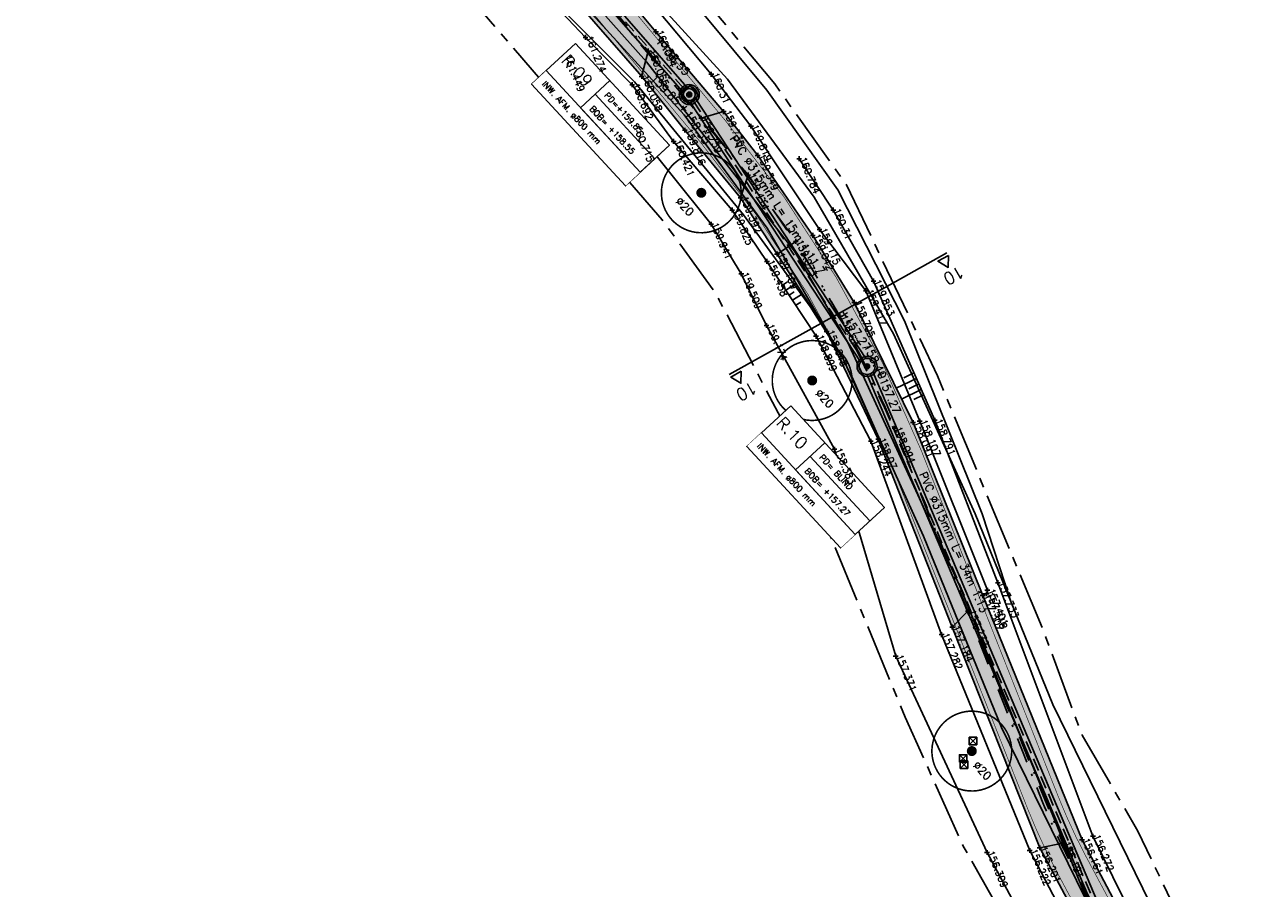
# Model space of a CAD drawing. Header units: metres. Extents: x 189938 to 192675, y 307646 to 311153.
# Tile 51 of 100: x 191500 to 191562, y 309230 to 309273. Entities that reach past the tile are written whole.
import ezdxf

# ---------------------------------------------------------------- set-up
doc = ezdxf.new("R2010")
doc.units = ezdxf.units.M
doc.set_wipeout_variables(frame=1)
for name, pattern in [('1-200 CENTER', [4.28625, 2.8575, -0.47625, 0.47625, -0.47625]), ('1-200 DASHDOT', [2.54, 1.27, -0.635, 0, -0.635]), ('1-200 HIDDEN', [0.9525, 0.635, -0.3175])]:
    doc.linetypes.add(name, pattern=pattern)
for name, color, linetype in [('PH-BEST-BOOM-HANDHAVEN', 98, 'Continuous'), ('PH-BEST-BOOM-HANDHAVEN-DIAMETER', 7, 'Continuous'), ('PH-BEST-KADASTRALE-GRENS', 240, '1-200 CENTER'), ('PH-BEST-KANTVERHARDING', 252, 'Continuous'), ('PH-BEST-KL-LAAGSPANNING-ENEXIS', 12, '1-200 LAAGSPANNING'), ('PH-BEST-TALUD', 8, 'Continuous'), ('PH-HULPLIJNEN-LPROF', 3, '1-200 DASHDOT'), ('PH-INM-HAAG', 94, '1-200 BLOKHAAG'), ('PH-INM-HOOGTE', 30, 'Continuous'), ('PH-INM-HOOGTE-AANDUIDING', 30, 'Continuous'), ('PH-INM-ONVERHARD', 8, 'Continuous'), ('PH-INM-RASTERHEKWERK HANDHaven', 6, '1-200 HEKWERK'), ('PH-INM-VLAKVERDICHTINGSLIJN', 8, 'Continuous'), ('PH-INM-WATERWEGMEUBILAIR', 6, 'Continuous'), ('PH-INM-WEGAS', 6, '1-200 DASHDOT'), ('PH-NIEUW-AAND-DPROF', 3, 'Continuous'), ('PH-NIEUW-HALFVERHARDING', 9, 'Continuous'), ('PH-NIEUW-HOOGTES', 150, 'Continuous'), ('PH-NIEUW-WEGAS', 2, '1-200 DASHDOT'), ('PH-OPBREEK-HALFVERHARDING', 252, 'Continuous'), ('PH-RIO-PUT-RWA', 150, 'Continuous'), ('PH-RIO-PUTRAND', 7, 'Continuous'), ('PH-RIO-STRENG-RWA', 150, 'Continuous'), ('PH-RIO-TEKST', 7, 'Continuous'), ('PH-RIO-TEKST-PUTTENSTAAT', 7, 'Continuous'), ('PH-RIO-VLOEIVLAKHOOGTE', 7, 'Continuous')]:
    doc.layers.add(name, color=color, linetype=linetype)
doc.layers.add('PH-NIEUW - ASFALT XIJKANT', color=115, linetype='Continuous', lineweight=18)
doc.styles.add('ROMANS', font='romans.shx')
doc.linetypes.add('1-200 BLOKHAAG', pattern='A,0,-0.035,[1,Gras.shx,S=5,R=0,X=0,Y=0.0025],-0.475', length=0.51)
doc.linetypes.add('1-200 HEKWERK', pattern='A,1.5,-0.4,["X",ROMANS,S=0.24,R=0,X=-0.275,Y=-0.12],-0.05', length=1.95)
doc.linetypes.add('1-200 LAAGSPANNING', pattern='A,1.5,-0.6,["LS",ROMANS,S=0.24,R=0,X=-0.45,Y=-0.12],-0.05', length=2.15)

# ---------------------------------------------------------------- blocks, each defined once
blk = doc.blocks.new('SIE-WEG_PAAL_HOUT[3946]')
for p, q in [((-0.1874999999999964, 0.1875), (0.1875000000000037, -0.1875)), ((0.1875000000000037, 0.1875), (-0.1874999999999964, -0.1875))]:
    blk.add_line(p, q)
at = {"flags": 128}
blk.add_lwpolyline([(-0.1874999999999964, -0.1875), (0.1875000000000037, -0.1875), (0.1875000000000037, 0.1875), (-0.1874999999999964, 0.1875)], close=True, dxfattribs=at)
blk = doc.blocks.new('*U50')
at = {"const_width": 0.08000000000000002}
blk.add_lwpolyline([(1.292930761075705, 1.525886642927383, 24.2025641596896), (1.526230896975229, 1.292524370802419, 0.04131793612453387)], format="xyb", close=True, dxfattribs=at)
at = {"linetype": 'Continuous', "const_width": 0.25}
blk.add_lwpolyline([(-0.125, 0, 1), (0.125, 0, 1)], format="xyb", close=True, dxfattribs=at)
blk = doc.blocks.new('*U42')
for p, q in [((6.928477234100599, 1.000000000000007), (6.928477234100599, -0.9999999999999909)), ((2.357807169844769e-15, 0), (1.845037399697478e-15, -1.000000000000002))]:
    blk.add_line(p, q)
blk.add_lwpolyline([(0, 2), (6.928477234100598, 2), (6.928477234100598, -0.9999999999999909), (0, -0.9999999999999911)], close=True)
blk.add_wipeout([(0, 1.9999999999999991), (6.928477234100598, 1.9999999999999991), (6.928477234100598, -0.9999999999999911), (0, -0.9999999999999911)])
for p, q in [((2.528477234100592, 2), (2.528477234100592, 0)), ((2.528477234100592, 1), (6.928477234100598, 1.000000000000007)), ((2.528477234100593, 0), (6.928477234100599, 7.105427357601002e-15)), ((3.067280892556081e-16, -1.000000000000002), (6.928477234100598, -0.9999999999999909))]:
    blk.add_line(p, q)
blk.add_lwpolyline([(0, 2), (0, 0), (6.928477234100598, 7.105427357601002e-15), (6.928477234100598, 2)], close=True)
at = {"style": 'ROMANS'}
for tag, p, height in [('P.NR', (0.1390398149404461, 0.8280474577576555), 0.6), ('PD', (2.876738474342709, 1.265068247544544), 0.3), ('BOB', (2.876738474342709, 0.2650682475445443), 0.3), ('INW.AFM.', (0.3378013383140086, -0.6429989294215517), 0.3)]:
    blk.add_attdef(tag, p, '', height=height, dxfattribs=at)
blk = doc.blocks.new('Materialisatie')
blk.add_solid([(-1.040148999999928, 0.1733580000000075), (-1.040148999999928, -0.1733579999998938), (0, 0)])
at = {"style": 'ROMANS'}
blk.add_attdef('MATERIALISATIE', (-2.630907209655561, 0.6566269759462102), '', height=0.4, dxfattribs=at)
blk = doc.blocks.new('*U31')
for p, q in [((-0.3250000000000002, 0.3249999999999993), (-0.3250000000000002, -0.3250000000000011)), ((-0.3250000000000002, 0.3249999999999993), (0.3250000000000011, 0.3249999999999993)), ((0.3250000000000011, 0.3249999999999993), (0.3249999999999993, -0.3250000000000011)), ((-0.3250000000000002, -0.3250000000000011), (0.3249999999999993, -0.3250000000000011))]:
    blk.add_line(p, q)
blk.add_circle((0, 0), 0.3)
blk = doc.blocks.new('Hoogtepunt')
h = blk.add_hatch(color=256)
edge = h.paths.add_edge_path()
edge.add_arc((-5.820766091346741e-11, 0), 0.1276989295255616, 0, 360)
blk.add_circle((-5.820766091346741e-11, 0), 0.1276989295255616)

msp = doc.modelspace()

# ---------------------------------------------------------------- hatches: boundary and pattern name
at = {"layer": 'PH-NIEUW-HALFVERHARDING', "transparency": 33554559}
h = msp.add_hatch(color=41, dxfattribs=at)
h.dxf.hatch_style = 1
edge = h.paths.add_edge_path()
edge.add_line((191554.9859012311, 309223.6796000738), (191554.2223372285, 309225.5598848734))
edge.add_arc((191571.6296922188, 309235.9120594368), 20.25298807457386, 206.9911534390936, 210.7399993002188, ccw=False)
edge.add_line((191553.5827282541, 309226.7201816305), (191551.5792668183, 309230.4693765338))
edge.add_arc((191578.7660722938, 309244.9972199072), 30.82500000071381, 201.6098753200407, 208.1187594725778, ccw=False)
edge.add_line((191550.1076683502, 309233.6448409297), (191543.2435571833, 309250.9728803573))
edge.add_arc((191488.2277890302, 309229.1796272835), 59.17500000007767, 21.6098753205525, 39.82597815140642)
edge.add_line((191533.6737875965, 309267.0787280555), (191526.7597069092, 309275.3696187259))
edge.add_arc((191435.234115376, 309199.0430393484), 119.1749999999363, 39.82597815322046, 43.39710107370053)
edge.add_line((191521.8277946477, 309280.922312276), (191517.6850189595, 309285.3036187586))
edge.add_arc((191409.2932445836, 309182.8126365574), 149.1749918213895, 43.39720279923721, 53.5724700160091)
edge.add_line((191497.8741842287, 309302.840113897), (191489.8205152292, 309308.7837660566))
edge.add_arc((191401.2395701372, 309188.7562825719), 149.1750000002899, 53.57246973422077, 62.95540193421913)
edge.add_line((191469.0670418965, 309321.6194253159), (191462.2585208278, 309325.0952182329))
edge.add_arc((191592.8877434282, 309580.0157004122), 286.4409992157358, 241.4132758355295, 242.86797992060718, ccw=False)
edge.add_line((191455.8290450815, 309328.4936154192), (191454.9140833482, 309328.9085230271))
edge.add_line((191454.9140833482, 309328.9085230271), (191455.779949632, 309330.4871360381))
edge.add_line((191455.779949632, 309330.4871360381), (191456.6211948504, 309329.9413020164))
edge.add_arc((191593.0515607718, 309580.3056265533), 285.1237270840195, 241.4128256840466, 242.8652897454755)
edge.add_line((191463.011156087, 309326.5635667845), (191469.8172703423, 309323.0890025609))
edge.add_arc((191401.2395701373, 309188.7562825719), 150.8250000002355, 53.57246973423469, 62.95540193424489, ccw=False)
edge.add_line((191490.8002944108, 309310.1113701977), (191498.8539634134, 309304.1677180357))
edge.add_arc((191409.293233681, 309182.8126242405), 150.8250082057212, 43.39720224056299, 53.5724694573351, ccw=False)
edge.add_line((191518.8839245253, 309286.4372524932), (191523.0267002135, 309282.0559460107))
edge.add_arc((191435.2341153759, 309199.0430393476), 120.8250000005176, 39.8259781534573, 43.39710107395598, ccw=False)
edge.add_line((191528.0268957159, 309276.4263743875), (191534.9409764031, 309268.1354837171))
edge.add_arc((191488.2277890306, 309229.1796272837), 60.82499999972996, 21.609875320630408, 39.8259781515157, ccw=False)
edge.add_line((191544.7775836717, 309251.5805502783), (191551.6416948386, 309234.2525108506))
edge.add_arc((191578.7660722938, 309244.9972199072), 29.17500000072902, 201.6098753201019, 208.11875947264)
edge.add_line((191553.0345216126, 309231.247022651), (191555.0379830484, 309227.4978277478))
edge.add_arc((191598.40898578, 309250.6740385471), 49.1749999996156, 208.118759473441, 211.8676053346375)
edge.add_line((191556.6461174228, 309224.7116917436), (191554.9859012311, 309223.6796000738))
at = {"layer": 'PH-OPBREEK-HALFVERHARDING'}
h = msp.add_hatch(dxfattribs=at)
h.set_pattern_fill('AR-CONC', color=256, scale=0.0025, angle=-3.303487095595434e-10)
h.set_pattern_definition([(49.99999999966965, (190983.9148485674, 307878.360549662), (0.4554616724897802, -0.03984771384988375), [0.04762499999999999, -0.523875]), (354.9999999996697, (190983.9148485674, 307878.360549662), (-0.08810855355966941, 0.4776421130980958), [0.03809999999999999, -0.4191014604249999]), (100.4514446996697, (190983.9528035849, 307878.3572290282), (0.3673531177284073, 0.4377943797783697), [0.040475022, -0.4452256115]), (46.18419999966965, (190983.9148485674, 307878.4875496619), (0.6776976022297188, -0.1051058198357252), [0.07143749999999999, -0.7858124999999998]), (96.63555760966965, (190983.9713233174, 307878.478790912), (0.5935103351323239, 0.6185653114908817), [0.06071255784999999, -0.6678390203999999]), (351.1841511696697, (190983.9148485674, 307878.4875496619), (0.5935103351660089, 0.6185653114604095), [0.05714991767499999, -0.6286493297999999]), (20.99999999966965, (190983.9783485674, 307878.455799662), (0.3790359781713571, -0.2556629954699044), [0.04762499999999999, -0.523875]), (325.9999999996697, (190983.9783485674, 307878.455799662), (0.1545050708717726, 0.4604699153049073), [0.03809999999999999, -0.4190999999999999]), (71.45144499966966, (190984.0099348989, 307878.4344944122), (0.5335410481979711, 0.2048069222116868), [0.040475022, -0.4452248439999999]), (37.49999999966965, (190983.9148485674, 307878.360549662), (0.007721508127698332, 0.2113875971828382), [0, -0.4140199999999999, 0, -0.4254499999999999, 0, -0.4206874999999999]), (7.499999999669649, (190983.9148485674, 307878.360549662), (0.1670491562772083, 0.2504514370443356), [0, -0.24257, 0, -0.4044949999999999, 0, -0.1603375]), (327.4999999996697, (190983.7732435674, 307878.360549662), (0.3389764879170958, -0.01432185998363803), [0, -0.15875, 0, -0.4953, 0, -0.6572249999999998]), (317.4999999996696, (190983.7097435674, 307878.360549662), (0.3703229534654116, 0.0635662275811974), [0, -0.206375, 0, -0.3289299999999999, 0, -0.4667249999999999])])
edge = h.paths.add_edge_path()
edge.add_line((191496.1649613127, 309306.5824574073), (191494.8366866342, 309304.8295381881))
edge.add_line((191494.8366866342, 309304.8295381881), (191500.9080000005, 309300.2289999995))
edge.add_line((191500.9080000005, 309300.2289999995), (191506.8680000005, 309295.2889999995))
edge.add_line((191506.8680000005, 309295.2889999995), (191512.5580000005, 309290.0289999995))
edge.add_line((191512.5580000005, 309290.0289999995), (191518.6030000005, 309283.9619999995))
edge.add_line((191518.6030000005, 309283.9619999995), (191523.1200000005, 309279.2049999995))
edge.add_line((191523.1200000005, 309279.2049999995), (191525.2810000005, 309276.6349999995))
edge.add_line((191525.2810000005, 309276.6349999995), (191530.7650000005, 309270.3269999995))
edge.add_line((191530.7650000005, 309270.3269999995), (191532.9300000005, 309267.6319999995))
edge.add_line((191532.9300000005, 309267.6319999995), (191535.7240000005, 309264.2419999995))
edge.add_line((191535.7240000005, 309264.2419999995), (191537.5490000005, 309261.4279999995))
edge.add_line((191537.5490000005, 309261.4279999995), (191540.0380000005, 309257.5529999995))
edge.add_line((191540.0380000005, 309257.5529999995), (191542.6200000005, 309252.1499999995))
edge.add_line((191542.6200000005, 309252.1499999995), (191546.3310000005, 309242.7449999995))
edge.add_line((191546.3310000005, 309242.7449999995), (191550.7090000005, 309231.6929999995))
edge.add_line((191550.7090000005, 309231.6929999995), (191555.0000000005, 309223.6629999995))
edge.add_line((191555.0000000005, 309223.6629999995), (191561.1260000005, 309215.4599999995))
edge.add_line((191561.1260000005, 309215.4599999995), (191570.5490000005, 309203.7719999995))
edge.add_line((191570.5490000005, 309203.7719999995), (191575.7590000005, 309197.8729999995))
edge.add_line((191575.7590000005, 309197.8729999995), (191583.0560000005, 309189.9909999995))
edge.add_line((191583.0560000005, 309189.9909999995), (191588.7380000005, 309184.1439999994))
edge.add_line((191588.7380000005, 309184.1439999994), (191596.8330000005, 309176.9769999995))
edge.add_line((191596.8330000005, 309176.9769999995), (191604.4770000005, 309170.3799999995))
edge.add_line((191604.4770000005, 309170.3799999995), (191609.7190000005, 309166.3059999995))
edge.add_line((191609.7190000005, 309166.3059999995), (191616.3530000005, 309161.6589999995))
edge.add_line((191616.3530000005, 309161.6589999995), (191622.3960000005, 309158.0229999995))
edge.add_line((191622.3960000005, 309158.0229999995), (191627.5000000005, 309154.9419999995))
edge.add_line((191627.5000000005, 309154.9419999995), (191637.1450000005, 309148.3939999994))
edge.add_line((191637.1450000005, 309148.3939999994), (191640.7670000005, 309145.9139999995))
edge.add_line((191640.7670000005, 309145.9139999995), (191646.6560000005, 309141.4659999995))
edge.add_line((191646.6560000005, 309141.4659999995), (191649.1390000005, 309139.5739999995))
edge.add_line((191649.1390000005, 309139.5739999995), (191654.5570000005, 309135.3399999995))
edge.add_line((191654.5570000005, 309135.3399999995), (191657.798, 309132.495))
edge.add_line((191657.798, 309132.495), (191661.881, 309129.005))
edge.add_line((191661.881, 309129.005), (191668.746, 309123.319))
edge.add_line((191668.746, 309123.319), (191671.77, 309121.214))
edge.add_line((191671.77, 309121.214), (191673.98, 309119.645))
edge.add_line((191673.98, 309119.645), (191675.464, 309122.818))
edge.add_line((191675.464, 309122.818), (191673.152, 309123.705))
edge.add_line((191673.152, 309123.705), (191670.702, 309125.302))
edge.add_line((191670.702, 309125.302), (191663.035, 309131.199))
edge.add_line((191663.035, 309131.199), (191659.526, 309134.207))
edge.add_line((191659.526, 309134.207), (191655.736999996, 309137.4290000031))
edge.add_line((191655.736999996, 309137.4290000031), (191650.5200000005, 309141.6939999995))
edge.add_line((191650.5200000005, 309141.6939999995), (191647.4230000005, 309144.0469999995))
edge.add_line((191647.4230000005, 309144.0469999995), (191643.0400000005, 309147.2969999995))
edge.add_line((191643.0400000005, 309147.2969999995), (191637.8340000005, 309151.1189999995))
edge.add_line((191637.8340000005, 309151.1189999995), (191629.0150000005, 309157.0309999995))
edge.add_line((191629.0150000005, 309157.0309999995), (191623.4810000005, 309160.3519999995))
edge.add_line((191623.4810000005, 309160.3519999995), (191618.5710000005, 309163.4649999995))
edge.add_line((191618.5710000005, 309163.4649999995), (191610.4840000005, 309168.7909999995))
edge.add_line((191610.4840000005, 309168.7909999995), (191606.0730000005, 309172.0739999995))
edge.add_line((191606.0730000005, 309172.0739999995), (191597.9970000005, 309179.0849999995))
edge.add_line((191597.9970000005, 309179.0849999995), (191591.3770000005, 309185.1079999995))
edge.add_line((191591.3770000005, 309185.1079999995), (191588.2870000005, 309188.2319999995))
edge.add_arc((191850.9242126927, 309447.1297044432), 368.7903562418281, 217.0835256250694, 224.5891849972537, ccw=False)
edge.add_line((191556.7190000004, 309224.7569999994), (191552.8340000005, 309232.0969999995))
edge.add_line((191552.8340000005, 309232.0969999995), (191547.8570000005, 309244.3199999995))
edge.add_line((191547.8570000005, 309244.3199999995), (191544.3620000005, 309252.9929999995))
edge.add_line((191544.3620000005, 309252.9929999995), (191541.4180000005, 309259.0099999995))
edge.add_line((191541.4180000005, 309259.0099999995), (191539.3430000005, 309262.3649999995))
edge.add_line((191539.3430000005, 309262.3649999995), (191536.5820000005, 309266.3709999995))
edge.add_line((191536.5820000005, 309266.3709999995), (191534.8720000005, 309268.5609999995))
edge.add_line((191534.8720000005, 309268.5609999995), (191531.4820000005, 309272.5619999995))
edge.add_line((191531.4820000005, 309272.5619999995), (191527.1390000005, 309277.7769999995))
edge.add_line((191527.1390000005, 309277.7769999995), (191524.1980000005, 309281.1699999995))
edge.add_line((191524.1980000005, 309281.1699999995), (191518.0550000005, 309287.8029999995))
edge.add_line((191518.0550000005, 309287.8029999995), (191513.1810000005, 309292.5949999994))
edge.add_line((191513.1810000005, 309292.5949999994), (191508.2980000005, 309296.9419999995))
edge.add_line((191508.2980000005, 309296.9419999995), (191501.4530000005, 309302.6059999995))
edge.add_line((191501.4530000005, 309302.6059999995), (191496.1649613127, 309306.5824574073))

# ---------------------------------------------------------------- linework, layer by layer
at = {"layer": 'PH-BEST-KADASTRALE-GRENS', "flags": 128}
for points in [[(191506.014, 309302.472), (191506.989, 309301.523), (191507.714, 309300.818), (191511.337, 309297.29), (191518.586, 309290.235), (191528.967, 309280.132), (191537.436, 309269.946), (191541.03, 309264.895), (191545.582, 309255.336), (191550.875, 309242.606), (191552.83, 309237.329), (191555.629, 309232.531), (191557.625, 309228.339), (191561.782, 309222.402), (191566.824, 309215.544), (191578.027, 309201.897), (191582.809, 309196.118), (191596.738, 309182.391), (191606.636, 309173.946), (191612.457, 309169.129), (191621.443, 309162.739), (191631.085, 309157.403), (191673.053, 309125.011), (191677.753, 309122.77)], [(191571.387, 309197.42), (191566.807, 309202.618), (191557.941, 309214.199), (191551.362, 309223.811), (191546.877, 309231.779), (191543.965, 309238.233), (191537.898, 309252.91), (191534.467, 309259.479), (191531.798, 309263.135), (191505.346, 309293.687)]]:
    msp.add_lwpolyline(points, dxfattribs=at)
at = {"layer": 'PH-BEST-KANTVERHARDING', "color": 8}
for points in [[(191359.751, 309416.02), (191367.69, 309405.86), (191380.05, 309390.101), (191387.651, 309381.75), (191396.149, 309374.67), (191408.7, 309365.17), (191419.36, 309356.421), (191433.791, 309344.26), (191440.37, 309339.36), (191447.149, 309335.44), (191455.66, 309330.77), (191467.13, 309324.96), (191478.08, 309319.32), (191490.22, 309311.04), (191493.95, 309308.709), (191503.15, 309302.209), (191510.37, 309295.311), (191519.531, 309286.54), (191527.47, 309278.51), (191535.071, 309270.18), (191539.401, 309264.271), (191543.381, 309257.43), (191547.48, 309248.42), (191549.271, 309244.03)], [(191437.28, 309339.65), (191443.08, 309335.999), (191456.561, 309328.58), (191466.67, 309323.091), (191475.98, 309318.21), (191483.509, 309313.11), (191488.731, 309308.649), (191492.39, 309306.37), (191501.361, 309300.029), (191508.429, 309293.281), (191517.55, 309284.539), (191525.44, 309276.57), (191532.889, 309268.4), (191537.05, 309262.719), (191540.881, 309256.141)], [(191437.28, 309339.65), (191437.94, 309338.13), (191438.35, 309337.56), (191439.131, 309336.799), (191442, 309334.76), (191450.59, 309329.791), (191457.95, 309324.689), (191466.761, 309319.24), (191474.131, 309315.86), (191482.921, 309310.951), (191492.81, 309304.191), (191501.269, 309297.75), (191513.8, 309287.27), (191522.48, 309277.97), (191530.411, 309270.049), (191535.86, 309263.39), (191539.21, 309258.81), (191540.881, 309256.141)], [(191484.106, 309318.61), (191492.05, 309312.719), (191504.191, 309303.55), (191528.6, 309279.791), (191537.041, 309269.64), (191540.599, 309264.639), (191543.94, 309258.079), (191547.829, 309248.42), (191549.271, 309244.03)], [(191540.881, 309256.141), (191544.89, 309247.3), (191548.8, 309237.719), (191553.8, 309227.501), (191560.119, 309217.86), (191565.76, 309210.659), (191572.48, 309202.58), (191582.079, 309191.451), (191589.96, 309183.509), (191597.819, 309176.28), (191604.37, 309170.64), (191609.871, 309166.08), (191614.941, 309162.39), (191620.129, 309158.79), (191629.21, 309153.759)], [(191549.271, 309244.03), (191551.37, 309238.871), (191556.24, 309228.899), (191562.41, 309219.5), (191567.95, 309212.42), (191574.62, 309204.4), (191579.461, 309198.781), (191584.15, 309193.359), (191591.91, 309185.54), (191599.69, 309178.38), (191606.19, 309172.781), (191611.6, 309168.3), (191616.57, 309164.68), (191621.739, 309161.28), (191630.891, 309156.58)]]:
    msp.add_lwpolyline(points, dxfattribs=at)
at = {"layer": 'PH-BEST-KL-LAAGSPANNING-ENEXIS'}
msp.add_lwpolyline([(191507.933, 309295.378), (191510.838, 309292.781), (191519.192, 309284.319), (191531.012, 309271.057), (191538.42, 309261.575), (191541.078, 309257.031), (191546.687, 309244.822), (191552.835, 309229.687), (191555.939, 309223.186)], dxfattribs=at)
at = {"layer": 'PH-BEST-TALUD'}
for points in [[(191538.0769336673, 309260.030104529), (191537.8257294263, 309259.8654901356)], [(191538.4994440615, 309259.9483010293), (191537.9901598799, 309259.6145665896)], [(191538.4057945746, 309259.5282574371), (191538.1545903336, 309259.3636430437)], [(191538.823721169, 309259.4434501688), (191538.3190207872, 309259.1127194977)], [(191538.7346554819, 309259.0264103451), (191538.4834512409, 309258.8617959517)], [(191544.407440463, 309255.4741795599), (191543.8993568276, 309255.2255842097)], [(191544.528300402, 309255.1993295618), (191543.5231213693, 309254.7075151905)], [(191544.6491603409, 309254.9244795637), (191544.1520649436, 309254.6812605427)], [(191544.7700202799, 309254.6496295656), (191543.7868177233, 309254.1685678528)], [(191544.8908802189, 309254.3747795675), (191544.4047730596, 309254.1369368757)]]:
    msp.add_lwpolyline(points, dxfattribs=at)
at = {"layer": 'PH-HULPLIJNEN-LPROF'}
for points in [[(191531.085, 309271.595), (191530.765, 309270.327)], [(191533.748, 309268.233), (191534.872, 309268.561)], [(191536.097, 309265.387), (191535.724, 309264.242)], [(191538.49, 309262.064), (191537.549, 309261.428)], [(191540.702, 309258.312), (191540.6856971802, 309258.3029490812)], [(191543.436, 309252.705), (191543.4253469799, 309252.7004605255)], [(191547.115, 309243.541), (191546.331, 309242.745)], [(191551.865, 309231.932), (191550.709, 309231.693)]]:
    msp.add_lwpolyline(points, dxfattribs=at)
at = {"layer": 'PH-INM-HAAG', "flags": 128}
msp.add_lwpolyline([(191556.865, 309225.181), (191553.377, 309232.274), (191548.613, 309244.966), (191545.451, 309253.101), (191542.383, 309260.078), (191540.364, 309263.635), (191538.658, 309266.205)], dxfattribs=at)
at = {"layer": 'PH-INM-HOOGTE', "flags": 128}
for points in [[(191528.0752801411, 309272.28), (191527.8307198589, 309272.28)], [(191527.953, 309272.4022801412), (191527.953, 309272.1577198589)], [(191526.9832801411, 309271.317), (191526.7387198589, 309271.317)], [(191526.861, 309271.4392801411), (191526.861, 309271.1947198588)], [(191534.3772801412, 309270.435), (191534.1327198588, 309270.435)], [(191534.255, 309270.5572801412), (191534.255, 309270.3127198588)], [(191530.4122801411, 309269.909), (191530.1677198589, 309269.909)], [(191530.29, 309270.0312801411), (191530.29, 309269.7867198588)], [(191530.343, 309267.9212801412), (191530.343, 309267.6767198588)], [(191536.241, 309267.9562801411), (191536.241, 309267.7117198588)], [(191530.4652801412, 309267.799), (191530.2207198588, 309267.799)], [(191536.3632801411, 309267.834), (191536.1187198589, 309267.834)], [(191532.4852801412, 309267.073), (191532.2407198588, 309267.073)], [(191532.363, 309267.1952801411), (191532.363, 309266.9507198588)], [(191538.7802801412, 309266.205), (191538.5357198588, 309266.205)], [(191538.658, 309266.3272801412), (191538.658, 309266.0827198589)], [(191535.4192801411, 309263.635), (191535.1747198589, 309263.635)], [(191535.297, 309263.7572801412), (191535.297, 309263.5127198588)], [(191540.4862801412, 309263.635), (191540.2417198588, 309263.635)], [(191540.364, 309263.7572801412), (191540.364, 309263.5127198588)], [(191534.3672801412, 309262.927), (191534.1227198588, 309262.927)], [(191534.245, 309263.0492801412), (191534.245, 309262.8047198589)], [(191539.7992801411, 309262.656), (191539.5547198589, 309262.656)], [(191539.677, 309262.7782801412), (191539.677, 309262.5337198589)], [(191537.1632801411, 309261.063), (191536.9187198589, 309261.063)], [(191537.041, 309261.1852801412), (191537.041, 309260.9407198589)], [(191535.8782801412, 309260.44), (191535.6337198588, 309260.44)], [(191535.756, 309260.5622801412), (191535.756, 309260.3177198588)], [(191542.5052801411, 309260.078), (191542.2607198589, 309260.078)], [(191542.383, 309260.2002801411), (191542.383, 309259.9557198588)], [(191542.1202801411, 309259.592), (191541.8757198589, 309259.592)], [(191541.998, 309259.7142801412), (191541.998, 309259.4697198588)], [(191537.019, 309257.9702801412), (191537.019, 309257.7257198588)], [(191537.1412801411, 309257.848), (191536.8967198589, 309257.848)], [(191539.6232801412, 309257.309), (191539.3787198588, 309257.309)], [(191539.501, 309257.4312801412), (191539.501, 309257.1867198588)], [(191544.8212801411, 309253.056), (191544.5767198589, 309253.056)], [(191544.699, 309253.1782801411), (191544.699, 309252.9337198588)], [(191545.5732801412, 309253.101), (191545.3287198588, 309253.101)], [(191545.451, 309253.2232801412), (191545.451, 309252.9787198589)], [(191540.426, 309251.7722801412), (191540.426, 309251.5277198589)], [(191542.3702801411, 309252.053), (191542.1257198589, 309252.053)], [(191542.248, 309252.1752801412), (191542.248, 309251.9307198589)], [(191540.5482801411, 309251.65), (191540.3037198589, 309251.65)], [(191548.7352801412, 309244.966), (191548.4907198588, 309244.966)], [(191548.613, 309245.0882801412), (191548.613, 309244.8437198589)], [(191548.1622801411, 309244.413), (191547.9177198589, 309244.413)], [(191548.2102801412, 309244.588), (191547.9657198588, 309244.588)], [(191548.04, 309244.5352801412), (191548.04, 309244.2907198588)], [(191548.088, 309244.7102801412), (191548.088, 309244.4657198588)], [(191545.797, 309242.4932801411), (191545.797, 309242.2487198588)], [(191545.9192801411, 309242.371), (191545.6747198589, 309242.371)], [(191543.6172801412, 309241.285), (191543.3727198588, 309241.285)], [(191543.495, 309241.4072801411), (191543.495, 309241.1627198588)], [(191553.4992801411, 309232.274), (191553.2547198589, 309232.274)], [(191553.377, 309232.3962801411), (191553.377, 309232.1517198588)], [(191548.1932801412, 309231.458), (191547.9487198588, 309231.458)], [(191548.071, 309231.5802801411), (191548.071, 309231.3357198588)], [(191550.3342801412, 309231.559), (191550.0897198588, 309231.559)], [(191550.212, 309231.6812801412), (191550.212, 309231.4367198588)]]:
    msp.add_lwpolyline(points, dxfattribs=at)
at = {"layer": 'PH-INM-HOOGTE'}
for p in [(191527.953, 309272.28), (191526.861, 309271.317), (191534.255, 309270.435), (191530.29, 309269.909), (191530.343, 309267.799), (191536.241, 309267.834), (191532.363, 309267.073), (191538.658, 309266.205), (191535.297, 309263.635), (191540.364, 309263.635), (191534.245, 309262.927), (191539.677, 309262.656), (191537.041, 309261.063), (191535.756, 309260.44), (191542.383, 309260.078), (191541.998, 309259.592), (191537.019, 309257.848), (191539.501, 309257.309), (191544.699, 309253.056), (191545.451, 309253.101), (191542.248, 309252.053), (191540.426, 309251.65), (191548.613, 309244.966), (191548.04, 309244.413), (191548.088, 309244.588), (191545.797, 309242.371), (191543.495, 309241.285), (191553.377, 309232.274), (191548.071, 309231.458), (191550.212, 309231.559)]:
    msp.add_point(p, dxfattribs=at)
at = {"layer": 'PH-INM-HOOGTE-AANDUIDING', "flags": 128}
for points in [[(191531.6042801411, 309272.562), (191531.3597198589, 309272.562)], [(191531.482, 309272.6842801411), (191531.482, 309272.4397198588)], [(191534.9942801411, 309268.561), (191534.7497198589, 309268.561)], [(191534.872, 309268.6832801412), (191534.872, 309268.4387198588)], [(191533.8702801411, 309268.233), (191533.6257198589, 309268.233)], [(191533.748, 309268.3552801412), (191533.748, 309268.1107198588)], [(191533.0522801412, 309267.632), (191532.8077198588, 309267.632)], [(191532.93, 309267.7542801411), (191532.93, 309267.5097198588)], [(191536.7042801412, 309266.371), (191536.4597198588, 309266.371)], [(191536.582, 309266.4932801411), (191536.582, 309266.2487198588)], [(191536.2192801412, 309265.387), (191535.9747198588, 309265.387)], [(191536.097, 309265.5092801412), (191536.097, 309265.2647198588)], [(191535.8462801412, 309264.242), (191535.6017198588, 309264.242)], [(191535.724, 309264.3642801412), (191535.724, 309264.1197198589)], [(191539.4652801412, 309262.365), (191539.2207198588, 309262.365)], [(191539.343, 309262.4872801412), (191539.343, 309262.2427198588)], [(191538.6122801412, 309262.064), (191538.3677198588, 309262.064)], [(191538.49, 309262.1862801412), (191538.49, 309261.9417198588)], [(191537.6712801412, 309261.428), (191537.4267198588, 309261.428)], [(191537.549, 309261.5502801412), (191537.549, 309261.3057198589)], [(191541.5402801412, 309259.01), (191541.2957198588, 309259.01)], [(191541.418, 309259.1322801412), (191541.418, 309258.8877198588)], [(191540.8242801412, 309258.312), (191540.5797198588, 309258.312)], [(191540.702, 309258.4342801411), (191540.702, 309258.1897198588)], [(191540.1602801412, 309257.553), (191539.9157198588, 309257.553)], [(191540.038, 309257.6752801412), (191540.038, 309257.4307198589)], [(191544.4842801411, 309252.993), (191544.2397198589, 309252.993)], [(191544.362, 309253.1152801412), (191544.362, 309252.8707198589)], [(191543.5582801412, 309252.705), (191543.3137198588, 309252.705)], [(191543.436, 309252.8272801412), (191543.436, 309252.5827198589)], [(191547.9792801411, 309244.32), (191547.7347198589, 309244.32)], [(191547.857, 309244.4422801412), (191547.857, 309244.1977198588)], [(191547.115, 309243.6632801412), (191547.115, 309243.4187198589)], [(191547.2372801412, 309243.541), (191546.9927198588, 309243.541)], [(191546.4532801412, 309242.745), (191546.2087198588, 309242.745)], [(191546.331, 309242.8672801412), (191546.331, 309242.6227198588)], [(191551.9872801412, 309231.932), (191551.7427198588, 309231.932)], [(191551.865, 309232.0542801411), (191551.865, 309231.8097198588)], [(191552.9562801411, 309232.097), (191552.7117198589, 309232.097)], [(191552.834, 309232.2192801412), (191552.834, 309231.9747198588)], [(191550.8312801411, 309231.693), (191550.5867198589, 309231.693)], [(191550.709, 309231.8152801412), (191550.709, 309231.5707198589)]]:
    msp.add_lwpolyline(points, dxfattribs=at)
at = {"layer": 'PH-INM-HOOGTE-AANDUIDING'}
for p in [(191531.482, 309272.562), (191534.872, 309268.561), (191533.748, 309268.233), (191532.93, 309267.632), (191536.582, 309266.371), (191536.097, 309265.387), (191535.724, 309264.242), (191539.343, 309262.365), (191538.49, 309262.064), (191537.549, 309261.428), (191541.418, 309259.01), (191540.702, 309258.312), (191540.038, 309257.553), (191544.362, 309252.993), (191543.436, 309252.705), (191547.857, 309244.32), (191547.115, 309243.541), (191546.331, 309242.745), (191551.865, 309231.932), (191552.834, 309232.097), (191550.709, 309231.693)]:
    msp.add_point(p, dxfattribs=at)
at = {"layer": 'PH-INM-ONVERHARD'}
for points in [[(191556.719, 309224.757), (191552.834, 309232.097), (191547.857, 309244.32), (191544.362, 309252.993), (191541.418, 309259.01), (191539.343, 309262.365), (191536.582, 309266.371), (191534.872, 309268.561), (191531.482, 309272.562), (191527.139, 309277.777), (191524.198, 309281.17), (191518.055, 309287.803), (191513.181, 309292.595), (191508.298, 309296.942), (191501.453, 309302.606), (191495.746, 309306.897), (191487.865, 309312.57), (191482.804, 309315.965), (191475.673, 309320.206), (191468.776, 309323.907), (191463.094, 309326.736), (191456.007, 309330.607), (191447.811, 309335.353), (191441.83, 309338.728)], [(191555, 309223.663), (191550.709, 309231.693), (191546.331, 309242.745), (191542.62, 309252.15), (191540.038, 309257.553), (191537.549, 309261.428), (191535.724, 309264.242), (191532.93, 309267.632), (191530.765, 309270.327), (191525.281, 309276.635), (191523.12, 309279.205), (191518.603, 309283.962), (191512.558, 309290.029), (191506.868, 309295.289), (191500.908, 309300.229), (191494.65, 309304.971), (191486.652, 309310.83), (191481.634, 309314.087), (191474.852, 309317.983), (191467.804, 309321.977), (191464.138, 309323.921), (191454.772, 309328.703), (191447.506, 309332.987), (191440.543, 309337.069)]]:
    msp.add_lwpolyline(points, dxfattribs=at)
at = {"layer": 'PH-INM-RASTERHEKWERK HANDHaven'}
msp.add_lwpolyline([(191565.169, 309205.925), (191558.879, 309213.975), (191552.773, 309222.716), (191548.071, 309231.458), (191543.495, 309241.285), (191540.426, 309251.65), (191537.019, 309257.848), (191535.756, 309260.44), (191534.245, 309262.927), (191530.343, 309267.799), (191526.861, 309271.317)], dxfattribs=at)
at = {"layer": 'PH-INM-VLAKVERDICHTINGSLIJN'}
for points in [[(191548.088, 309244.588), (191544.699, 309253.056), (191541.998, 309259.592), (191539.677, 309262.656), (191536.241, 309267.834), (191534.255, 309270.435), (191530.893, 309274.454), (191527.61, 309278.482), (191524.41, 309282.148), (191518.736, 309288.51), (191512.852, 309293.653), (191508.916, 309297.431), (191501.496, 309303.633), (191496.499, 309307.316), (191487.324, 309313.855), (191483.388, 309316.689), (191475.693, 309321.01), (191469.368, 309324.347), (191462.058, 309328.299), (191456.63, 309330.936), (191448.082, 309335.707), (191442.586, 309339.169)], [(191554.46, 309223.435), (191550.212, 309231.559), (191545.797, 309242.371), (191542.248, 309252.053), (191539.501, 309257.309), (191537.041, 309261.063), (191535.297, 309263.635), (191532.363, 309267.073), (191530.29, 309269.909), (191527.953, 309272.28), (191524.416, 309276.037), (191522.519, 309278.379)]]:
    msp.add_lwpolyline(points, dxfattribs=at)
msp.add_point((191548.04, 309244.413), dxfattribs=at)
at = {"layer": 'PH-INM-WEGAS', "flags": 128}
msp.add_lwpolyline([(191672.405, 309122.401), (191669.712, 309124.354), (191662.499, 309130.132), (191658.614, 309133.386), (191655.095, 309136.504), (191649.925, 309140.711), (191646.975, 309142.83), (191642.194, 309146.486), (191637.499, 309149.795), (191628.326, 309155.947), (191622.986, 309159.092), (191617.404, 309162.704), (191610.059, 309167.485), (191605.157, 309171.407), (191597.304, 309178.082), (191590.394, 309184.407), (191583.901, 309190.831), (191576.941, 309198.561), (191570.997, 309205.22), (191562.278, 309216.021), (191555.036, 309225.137), (191551.865, 309231.932), (191547.115, 309243.541), (191543.436, 309252.705), (191540.702, 309258.312), (191538.49, 309262.064), (191536.097, 309265.387), (191533.748, 309268.233), (191531.085, 309271.595), (191526.298, 309277.303), (191523.672, 309280.255), (191517.146, 309287.312), (191513.074, 309291.263), (191507.494, 309296.297), (191501.394, 309301.484), (191495.191, 309305.923), (191487.52, 309311.551), (191482.214, 309315.117), (191475.383, 309319.106), (191468.282, 309322.983), (191463.276, 309325.477), (191455.397, 309329.792), (191447.429, 309334.37), (191441.192, 309337.944), (191436.304, 309341.066), (191427.665, 309347.971), (191419.199, 309355.291), (191412.347, 309361.383), (191403.17, 309368.573), (191400.862, 309370.411), (191388.059, 309380.27), (191384.719, 309383.501), (191377.624, 309391.422), (191370.552, 309400.822), (191363.262, 309410.363), (191355.543, 309419.56), (191345.734, 309431.14), (191337.865, 309441.243), (191332.985, 309448.036), (191329.614, 309452.929), (191326.786, 309457.116), (191322.837, 309463.408), (191318.762, 309469.999), (191316.154, 309473.885), (191312.162, 309479.652), (191307.761, 309484.8), (191303.577, 309489.284), (191299.05, 309493.465), (191297.56, 309494.769), (191295, 309496.951), (191292.788, 309498.744)], dxfattribs=at)
at = {"layer": 'PH-NIEUW - ASFALT XIJKANT', "const_width": 0.03}
for points in [[(191498.8539634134, 309304.1677180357, -0.04442717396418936), (191518.8839245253, 309286.4372524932), (191523.0267002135, 309282.0559460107, -0.01558322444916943), (191528.0268957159, 309276.4263743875), (191534.9409764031, 309268.1354837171, -0.07965054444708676), (191544.7775836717, 309251.5805502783), (191551.6416948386, 309234.2525108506, 0.02840800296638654), (191553.0345216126, 309231.247022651), (191555.0379830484, 309227.4978277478, 0.01635888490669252)], [(191553.5827282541, 309226.7201816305), (191551.5792668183, 309230.4693765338, -0.02840800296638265), (191550.1076683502, 309233.6448409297), (191543.2435571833, 309250.9728803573, 0.07965054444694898), (191533.6737875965, 309267.0787280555), (191526.7597069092, 309275.3696187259, 0.01558322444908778), (191521.8277946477, 309280.922312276), (191517.6850189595, 309285.3036187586, 0.04442717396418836), (191497.8741842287, 309302.840113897)]]:
    msp.add_lwpolyline(points, format="xyb", dxfattribs=at)
at = {"layer": 'PH-NIEUW-AAND-DPROF', "color": 1}
for points in [[(191546.064049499, 309261.491072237), (191540.6077985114, 309258.4428227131)], [(191540.6077985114, 309258.4428227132), (191535.1515475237, 309255.3945731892)]]:
    msp.add_lwpolyline(points, dxfattribs=at)
at = {"layer": 'PH-NIEUW-AAND-DPROF', "color": 7}
for points in [[(191546.1372074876, 309261.3601222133), (191546.1287341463, 309260.7601820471), (191545.6134073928, 309261.0674902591)], [(191535.7485056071, 309255.5562551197), (191535.7400322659, 309254.9563149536), (191535.2247055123, 309255.2636231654)]]:
    msp.add_lwpolyline(points, close=True, dxfattribs=at)
at = {"layer": 'PH-NIEUW-WEGAS', "flags": 128}
for points in [[(191542.0106687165, 309255.7766544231, 0.05902733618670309), (191534.3073819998, 309267.6071058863), (191527.3933013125, 309275.8979965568, 0.01558322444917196), (191522.4272474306, 309281.4891291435), (191518.2844717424, 309285.870435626, 0.04442690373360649), (191498.3640738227, 309303.5039159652), (191490.31040482, 309309.4475681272, 0.04096365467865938), (191469.4421561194, 309322.3542139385), (191462.6348376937, 309325.8293928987, -0.006346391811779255), (191455.3478046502, 309329.6973731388), (191441.5355581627, 309337.6955334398, -0.009800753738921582), (191439.5237074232, 309338.9137899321, -0.03580393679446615), (191432.6179960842, 309344.0089743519), (191413.8147910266, 309360.0808013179, 0.009473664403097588), (191412.3515592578, 309361.2842634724), (191391.079124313, 309378.1147775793, -0.06361400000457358), (191375.2025082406, 309394.517093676), (191365.4366401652, 309407.57897906, 0.01386663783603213), (191361.9940624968, 309411.926646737), (191347.8428359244, 309428.8142487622, -0.01406552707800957), (191337.3722928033, 309442.0484193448, -0.006767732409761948), (191332.6031915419, 309448.6214553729), (191330.9780420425, 309450.9263234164, -0.01108411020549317), (191328.5043880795, 309454.6051013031), (191317.215311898, 309472.2252988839, 0.07488068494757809), (191297.5913896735, 309494.632075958), (191292.0936009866, 309499.2819041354), (191287.5124012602, 309503.156514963)], [(191692.8185759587, 309083.0324927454, 0.03216541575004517), (191688.2511880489, 309095.0464511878), (191679.3218365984, 309114.6400442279, 0.1392661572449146), (191672.9523254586, 309122.1356307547), (191668.9469826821, 309124.8156012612, -0.02985955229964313), (191666.0957091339, 309126.9803905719), (191655.9150144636, 309135.7148456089, 0.005525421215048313), (191653.3752583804, 309137.8455423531, 0.01412565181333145), (191646.6745415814, 309143.0324480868), (191646.3093655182, 309143.298975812), (191638.1729334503, 309149.2374393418), (191635.6821225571, 309151.0553847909, 0.02109103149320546), (191628.6671678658, 309155.7351487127), (191620.6876537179, 309160.5851008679, -0.008572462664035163), (191616.3391201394, 309163.331321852, -0.04218442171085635), (191596.4531206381, 309178.916642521), (191587.0777425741, 309187.6343012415, -0.03059935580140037), (191578.6484949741, 309196.4931345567), (191560.1467517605, 309218.487062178, -0.03581038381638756), (191555.9454694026, 309224.2761261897, -0.01635888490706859), (191554.3103556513, 309227.1090046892), (191552.3068942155, 309230.8581995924, -0.02840800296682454), (191550.8746815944, 309233.9486758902), (191544.0105704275, 309251.2767153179, 0.01708060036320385), (191542.3720453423, 309255.0330508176, 0.01708060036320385)]]:
    msp.add_lwpolyline(points, format="xyb", dxfattribs=at)
at = {"layer": 'PH-RIO-PUT-RWA', "linetype": 'Continuous'}
for centre, radius in [((191533.1492100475, 309269.4146404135), 0.5), ((191533.1492100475, 309269.4146404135), 0.4), ((191542.0611121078, 309255.8015999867), 0.5), ((191542.0611121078, 309255.8015999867), 0.4)]:
    msp.add_circle(centre, radius, dxfattribs=at)
at = {"layer": 'PH-RIO-STRENG-RWA', "linetype": 'Continuous'}
for points in [[(191533.0258310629, 309269.7951369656), (191517.3061995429, 309287.7808134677)], [(191532.7886528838, 309269.5878412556), (191517.0690213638, 309287.5735177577)], [(191533.5000739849, 309269.166244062), (191541.9914940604, 309256.1954950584)], [(191533.2365267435, 309268.9937104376), (191541.727946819, 309256.022961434)], [(191542.3622998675, 309255.4948554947), (191555.5467843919, 309224.410431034)], [(191542.0723070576, 309255.3718548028), (191555.2567915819, 309224.2874303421)]]:
    msp.add_lwpolyline(points, dxfattribs=at)
at = {"layer": 'PH-RIO-STRENG-RWA', "linetype": '1-200 HIDDEN'}
for points in [[(191532.8859773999, 309269.7158190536), (191517.1876104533, 309287.6771656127)], [(191533.3683003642, 309269.0799772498), (191541.8420217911, 309256.1362631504)], [(191542.2173034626, 309255.4333551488), (191555.3891704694, 309224.3786784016)]]:
    msp.add_lwpolyline(points, dxfattribs=at)

# ---------------------------------------------------------------- block references
at = {"layer": 'PH-BEST-BOOM-HANDHAVEN'}
for p in [(191533.753, 309264.496), (191539.309, 309255.096), (191547.3079991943, 309236.53599729)]:
    msp.add_blockref('*U50', p, dxfattribs=at)
at = {"layer": 'PH-INM-WATERWEGMEUBILAIR'}
for p in [(191547.37, 309237.038), (191546.877, 309236.165), (191546.917, 309235.857)]:
    msp.add_blockref('SIE-WEG_PAAL_HOUT[3946]', p, dxfattribs=at)
at = {"layer": 'PH-NIEUW-HOOGTES', "rotation": 117.6427999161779}
for p in [(191533.1492100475, 309269.4146404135), (191542.0611121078, 309255.8015999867)]:
    msp.add_blockref('Hoogtepunt', p, dxfattribs=at)
at = {"layer": 'PH-RIO-PUTRAND', "rotation": 310.201613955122}
msp.add_blockref('*U31', (191533.1492100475, 309269.4146404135), dxfattribs=at)
at = {"layer": 'PH-RIO-TEKST'}
ref = msp.add_blockref('Materialisatie', (191537.0584067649, 309263.4432941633), dxfattribs=dict(at, rotation=303.2111322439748))
ref.add_attrib('MATERIALISATIE', 'PVC %%c315mm L= 15m 1:11.7', (191535.1665447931, 309267.1983168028), dxfattribs={"layer": '0', "height": 0.3999999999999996, "rotation": 303.2111322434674, "style": 'ROMANS'})
ref = msp.add_blockref('Materialisatie', (191546.0273955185, 309246.4504845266), dxfattribs=dict(at, rotation=294.0842363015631))
ref.add_attrib('MATERIALISATIE', 'PVC %%c315mm L= 34m 1:13', (191544.6558913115, 309250.4054884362), dxfattribs={"layer": '0', "height": 0.3999999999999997, "rotation": 294.0842363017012, "style": 'ROMANS'})

# ---------------------------------------------------------------- texts
at = {"layer": 'PH-BEST-BOOM-HANDHAVEN-DIAMETER', "char_height": 0.4, "attachment_point": 5, "style": 'ROMANS'}
for insert, rotation in [((191532.9282918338, 309263.8108094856), 312.72385175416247), ((191539.9307178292, 309254.1938126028), 312.72385175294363), ((191547.8358152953, 309235.560097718), 312.72385175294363)]:
    msp.add_mtext('Ø20', dxfattribs=dict(at, insert=insert, rotation=rotation))
at = {"layer": 'PH-INM-HOOGTE', "style": 'ROMANS'}
for s, p in [('160.31', (191534.2549999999, 309270.435)), ('159.735', (191534.8719999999, 309268.5610000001)), ('159.759', (191533.7479999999, 309268.2330000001)), ('159.819', (191536.2409999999, 309267.8340000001)), ('159.816', (191532.9299999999, 309267.6320000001)), ('159.549', (191536.5819999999, 309266.3710000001)), ('160.784', (191538.6579999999, 309266.205)), ('159.414', (191536.0969999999, 309265.387)), ('159.392', (191535.7239999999, 309264.242)), ('159.825', (191535.2969999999, 309263.6350000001)), ('160.31', (191540.3639999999, 309263.6350000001)), ('159.941', (191534.245, 309262.927)), ('159.042', (191539.343, 309262.3650000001)), ('159.115', (191539.6769999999, 309262.6560000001)), ('159.073', (191538.4899999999, 309262.0640000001)), ('159.458', (191537.0409999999, 309261.0630000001)), ('159.109', (191537.549, 309261.4280000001)), ('159.509', (191535.7559999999, 309260.4400000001)), ('159.853', (191542.3829999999, 309260.078)), ('159.417', (191541.9979999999, 309259.5920000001)), ('158.705', (191541.4179999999, 309259.0100000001)), ('158.67', (191540.702, 309258.312)), ('159.174', (191537.019, 309257.848)), ('158.899', (191539.5009999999, 309257.3090000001)), ('158.648', (191540.0379999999, 309257.553)), ('158.091', (191544.3619999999, 309252.9930000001)), ('158.107', (191544.6989999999, 309253.056)), ('158.791', (191545.4509999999, 309253.101)), ('158.094', (191543.436, 309252.705)), ('157.733', (191548.613, 309244.966)), ('157.307', (191547.8569999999, 309244.32)), ('157.318', (191548.0399999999, 309244.4130000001)), ('157.401', (191548.0879999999, 309244.5880000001)), ('157.272', (191547.1149999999, 309243.541)), ('157.282', (191545.7969999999, 309242.3710000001)), ('157.184', (191546.3309999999, 309242.7450000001)), ('157.371', (191543.495, 309241.285)), ('156.191', (191551.8649999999, 309231.932)), ('156.161', (191552.834, 309232.0970000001)), ('156.272', (191553.3769999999, 309232.274)), ('156.309', (191548.0709999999, 309231.4580000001)), ('156.222', (191550.2119999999, 309231.5590000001)), ('156.201', (191550.7089999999, 309231.693))]:
    msp.add_text(s, height=0.35, rotation=292.227, dxfattribs=at).set_placement(p)
at = {"layer": 'PH-NIEUW-AAND-DPROF', "color": 3, "style": 'ROMANS'}
for p in [(191546.7096128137, 309260.8647908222), (191536.3209109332, 309255.0609237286)]:
    msp.add_text('10', height=0.5999999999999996, rotation=209.191, dxfattribs=at).set_placement(p)
at = {"layer": 'PH-NIEUW-HOOGTES', "style": 'ROMANS'}
msp.add_text('158.40', height=0.4, rotation=296.2250622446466, dxfattribs=at).set_placement((191541.8732333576, 309256.8248706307))
at = {"layer": 'PH-RIO-VLOEIVLAKHOOGTE', "style": 'ROMANS'}
for s, rotation, p in [('+158.55', 303.2111322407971, (191532.6250031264, 309268.813295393)), ('+157.27', 303.2111322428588, (191540.6697722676, 309258.4857155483))]:
    msp.add_text(s, height=0.4000000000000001, rotation=rotation, dxfattribs=at).set_placement(p)

# ---------------------------------------------------------------- next in the draw order: block references
at = {"layer": 'PH-RIO-TEKST-PUTTENSTAAT', "rotation": 312.724}
for p, values in [((191525.9860019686, 309270.6136195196), {'P.NR': 'R.09', 'PD': 'PD=+159.85', 'BOB': 'BOB= +158.55', 'INW.AFM.': 'INW. AFM. ø800 mm'}), ((191536.7629415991, 309252.4765377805), {'P.NR': 'R.10', 'PD': 'PD= BLIND', 'BOB': 'BOB= +157.27', 'INW.AFM.': 'INW. AFM. ø800 mm'})]:
    msp.add_blockref('*U42', p, dxfattribs=at).add_auto_attribs(values)

# ---------------------------------------------------------------- next in the draw order: linework, layer by layer
at = {"layer": 'PH-INM-HOOGTE-AANDUIDING', "flags": 128}
for points in [[(191531.2072801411, 309271.595), (191530.9627198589, 309271.595)], [(191531.085, 309271.7172801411), (191531.085, 309271.4727198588)], [(191530.765, 309270.4492801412), (191530.765, 309270.2047198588)], [(191530.8872801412, 309270.327), (191530.6427198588, 309270.327)], [(191542.7422801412, 309252.15), (191542.4977198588, 309252.15)], [(191542.62, 309252.2722801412), (191542.62, 309252.0277198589)]]:
    msp.add_lwpolyline(points, dxfattribs=at)
at = {"layer": 'PH-INM-HOOGTE-AANDUIDING'}
for p in [(191531.085, 309271.595), (191530.765, 309270.327), (191542.62, 309252.15)]:
    msp.add_point(p, dxfattribs=at)

# ---------------------------------------------------------------- next in the draw order: texts
at = {"layer": 'PH-INM-HOOGTE', "style": 'ROMANS'}
for s, p in [('161.274', (191527.953, 309272.2800000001)), ('160.094', (191531.482, 309272.562)), ('160.065', (191531.0849999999, 309271.595)), ('161.449', (191526.8609999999, 309271.317)), ('160.058', (191530.765, 309270.3270000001)), ('160.692', (191530.29, 309269.909)), ('160.715', (191530.3429999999, 309267.7990000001)), ('160.421', (191532.3629999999, 309267.073)), ('158.383', (191540.426, 309251.65)), ('158.244', (191542.2479999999, 309252.0530000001)), ('158.07', (191542.6199999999, 309252.1500000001))]:
    msp.add_text(s, height=0.35, rotation=292.227, dxfattribs=at).set_placement(p)
at = {"layer": 'PH-NIEUW-HOOGTES', "style": 'ROMANS'}
msp.add_text('159.85', height=0.4, rotation=314.1500288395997, dxfattribs=at).set_placement((191531.1742478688, 309270.1937562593))
at = {"layer": 'PH-RIO-VLOEIVLAKHOOGTE', "style": 'ROMANS'}
for s, rotation, p in [('+158.55', 310.0819461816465, (191531.4214474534, 309272.1084012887)), ('+157.27', 292.9842692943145, (191542.489122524, 309255.5315783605))]:
    msp.add_text(s, height=0.4000000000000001, rotation=rotation, dxfattribs=at).set_placement(p)

doc.saveas('drawing.dxf')
